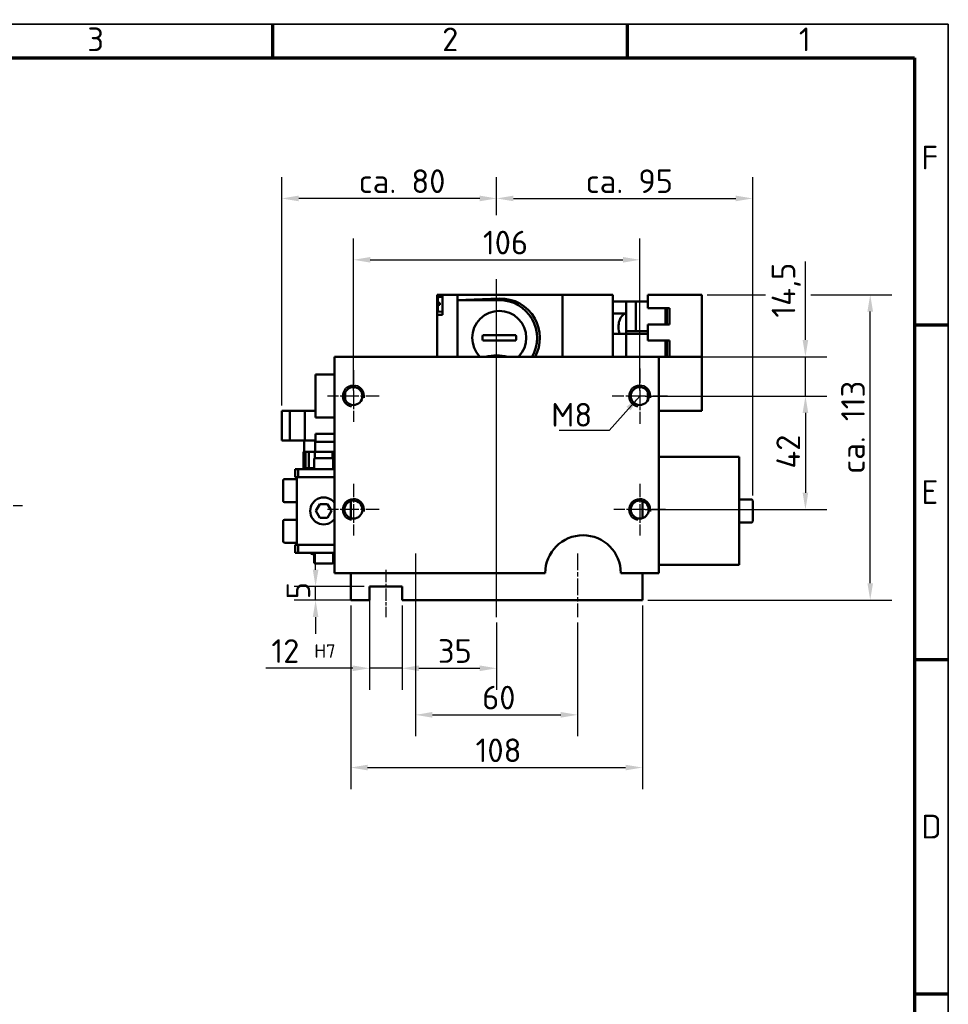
# Model space of a CAD drawing. Header units: millimetres. Extents: x 12 to 1038, y 12 to 732.
# Tile 5 of 5: x 694 to 1038, y 367 to 732. Entities that reach past the tile are written whole.
import ezdxf

# ---------------------------------------------------------------- set-up
doc = ezdxf.new("R2010")
doc.units = ezdxf.units.MM
doc.header["$LTSCALE"] = 2.5
doc.linetypes.add('CHAIN', pattern=[0.3543, 0.2362, -0.0295, 0.0591, -0.0295])
doc.layers.get('0').update_dxf_attribs({"lineweight": 25})
for name, color, linetype, lineweight in [('Bemaßung (ISO)', 7, 'Continuous', 25), ('Mittellinie (ISO)', 7, 'Continuous', 25), ('Mittelpunktmarkierung (ISO)', 7, 'Continuous', 25), ('Rahmen (ISO)', 7, 'Continuous', 70), ('Sichtbar (ISO)', 7, 'Continuous', 50), ('Sichtbar schmal (ISO)', 7, 'Continuous', 35), ('Symbol (ISO)', 7, 'Continuous', 25)]:
    doc.layers.add(name, color=color, linetype=linetype, lineweight=lineweight)
doc.styles.add('Notiztext (DIN)', font='isocpeur.ttf')
doc.dimstyles.new('Standard (DIN)', dxfattribs={"dimscale": 2.5, "dimtxt": 3.5, "dimasz": 2.5, "dimexe": 3.175, "dimexo": 0.8, "dimgap": 0.8, "dimtad": 1, "dimdec": 3, "dimrnd": 1e-08, "dimtxsty": 'Notiztext (DIN)', "dimcen": 0.09, "dimdle": 10, "dimclrd": 256, "dimclre": 256, "dimclrt": 256, "dimazin": 2, "dimtfac": 0.571429, "dimtdec": 3, "dimtmove": 0, "dimatfit": 3, "dimfxl": 1, "dimtolj": 1, "dimlwd": -1, "dimlwe": -1, "dimarcsym": 0})
doc.dimstyles.new('Standard - Methode 2a (DIN)$7', dxfattribs={"dimscale": 2.5, "dimtxt": 3.5, "dimasz": 2.5, "dimexe": 3.175, "dimexo": 0.8, "dimgap": 0.8, "dimtad": 1, "dimtih": 1, "dimtoh": 1, "dimrnd": 1e-08, "dimtxsty": 'Notiztext (DIN)', "dimcen": 0.09, "dimdle": 10, "dimclrd": 256, "dimclre": 256, "dimclrt": 256, "dimazin": 2, "dimtfac": 1, "dimtmove": 0, "dimatfit": 3, "dimfxl": 1, "dimtolj": 1, "dimlwd": -1, "dimlwe": -1, "dimarcsym": 0})

# ---------------------------------------------------------------- blocks, each defined once
blk = doc.blocks.new('Ränder Hagen+Goebel Rahmen')
at = {"layer": 'Rahmen (ISO)', "linetype": 'Continuous', "lineweight": 35}
for p, q in [((5, 292), (415, 292)), ((415, 292), (415, 5))]:
    blk.add_line(p, q, dxfattribs=at)
at = {"layer": 'Rahmen (ISO)'}
for p, q in [((315, 287), (315, 292)), ((367.5, 287), (367.5, 292)), ((10, 287), (410, 287)), ((410, 287), (410, 10)), ((410, 247.5), (415, 247.5)), ((410, 198), (415, 198)), ((410, 148.5), (415, 148.5))]:
    blk.add_line(p, q, dxfattribs=at)
at = {"layer": 'Symbol (ISO)', "char_height": 3.5, "style": 'Notiztext (DIN)'}
for s, insert, attachment_point in [('3', (288.75, 288), 8), ('2', (341.25, 288), 8), ('1', (393.75, 288), 8), ('F', (411, 272.25), 4), ('E', (411, 222.75), 4), ('D', (411, 173.25), 4)]:
    blk.add_mtext(s, dxfattribs=dict(at, insert=insert, attachment_point=attachment_point))
blk = doc.blocks.new('*D20')
at = {"layer": 'Bemaßung (ISO)'}
for p, q in [((803.28, 528.16), (803.28, 534.41)), ((821.28, 521.91), (795.35, 521.91)), ((803.28, 516.91), (803.28, 521.91)), ((821.28, 516.91), (795.35, 516.91)), ((803.28, 510.66), (803.28, 504.41))]:
    blk.add_line(p, q, dxfattribs=at)
for points in [[(802.24, 528.16), (804.33, 528.16), (803.28, 521.91)], [(802.24, 510.66), (804.33, 510.66), (803.28, 516.91)]]:
    blk.add_solid(points, dxfattribs=at)
at = {"layer": 'Defpoints', "color": 0}
for p in [(803.28, 521.91), (823.28, 521.91), (823.28, 516.91)]:
    blk.add_point(p, dxfattribs=at)
at = {"layer": 'Bemaßung (ISO)', "insert": (792.53, 517.22), "char_height": 8.75, "attachment_point": 1, "rotation": 90, "style": 'Notiztext (DIN)'}
blk.add_mtext('\\A1;5', dxfattribs=at)
blk = doc.blocks.new('*D21')
at = {"layer": 'Bemaßung (ISO)'}
for p, q in [((823.28, 519.91), (823.28, 483.76)), ((835.28, 514.91), (835.28, 483.76)), ((817.03, 491.7), (784.91, 491.7)), ((835.28, 491.7), (823.28, 491.7)), ((841.53, 491.7), (847.78, 491.7))]:
    blk.add_line(p, q, dxfattribs=at)
for points in [[(817.03, 492.74), (817.03, 490.66), (823.28, 491.7)], [(841.53, 492.74), (841.53, 490.66), (835.28, 491.7)]]:
    blk.add_solid(points, dxfattribs=at)
at = {"layer": 'Defpoints', "color": 0}
for p in [(823.28, 521.91), (835.28, 516.91), (835.28, 491.7)]:
    blk.add_point(p, dxfattribs=at)
at = {"layer": 'Bemaßung (ISO)', "insert": (786.91, 502.45), "char_height": 8.75, "attachment_point": 1, "style": 'Notiztext (DIN)'}
blk.add_mtext('\\A1;12 \\fISOCPEUR|b0|i0;\\H5.0000;H7', dxfattribs=at)
blk = doc.blocks.new('*D22')
at = {"layer": 'Bemaßung (ISO)'}
for p, q in [((835.28, 514.91), (835.28, 483.76)), ((870.28, 508.66), (870.28, 483.76)), ((841.53, 491.7), (864.03, 491.7))]:
    blk.add_line(p, q, dxfattribs=at)
for points in [[(841.53, 492.74), (841.53, 490.66), (835.28, 491.7)], [(864.03, 492.74), (864.03, 490.66), (870.28, 491.7)]]:
    blk.add_solid(points, dxfattribs=at)
at = {"layer": 'Defpoints', "color": 0}
for p in [(835.28, 516.91), (870.28, 510.66), (870.28, 491.7)]:
    blk.add_point(p, dxfattribs=at)
at = {"layer": 'Bemaßung (ISO)', "insert": (848.57, 502.45), "char_height": 8.75, "attachment_point": 1, "style": 'Notiztext (DIN)'}
blk.add_mtext('\\A1;35', dxfattribs=at)
blk = doc.blocks.new('*D23')
at = {"layer": 'Bemaßung (ISO)'}
for p, q in [((840.28, 532.16), (840.28, 466.54)), ((900.28, 508.66), (900.28, 466.54)), ((846.53, 474.47), (894.03, 474.47))]:
    blk.add_line(p, q, dxfattribs=at)
for points in [[(846.53, 475.52), (846.53, 473.43), (840.28, 474.47)], [(894.03, 475.52), (894.03, 473.43), (900.28, 474.47)]]:
    blk.add_solid(points, dxfattribs=at)
at = {"layer": 'Defpoints', "color": 0}
for p in [(840.28, 534.16), (900.28, 510.66), (900.28, 474.47)]:
    blk.add_point(p, dxfattribs=at)
at = {"layer": 'Bemaßung (ISO)', "insert": (864.94, 485.22), "char_height": 8.75, "attachment_point": 1, "style": 'Notiztext (DIN)'}
blk.add_mtext('\\A1;60', dxfattribs=at)
blk = doc.blocks.new('*D24')
at = {"layer": 'Bemaßung (ISO)'}
for p, q in [((816.28, 514.91), (816.28, 447.03)), ((924.28, 514.91), (924.28, 447.03)), ((822.53, 454.97), (918.03, 454.97))]:
    blk.add_line(p, q, dxfattribs=at)
for points in [[(822.53, 456.01), (822.53, 453.93), (816.28, 454.97)], [(918.03, 456.01), (918.03, 453.93), (924.28, 454.97)]]:
    blk.add_solid(points, dxfattribs=at)
at = {"layer": 'Defpoints', "color": 0}
for p in [(816.28, 516.91), (924.28, 516.91), (924.28, 454.97)]:
    blk.add_point(p, dxfattribs=at)
at = {"layer": 'Bemaßung (ISO)', "insert": (862.51, 465.72), "char_height": 8.75, "attachment_point": 1, "style": 'Notiztext (DIN)'}
blk.add_mtext('\\A1;108', dxfattribs=at)
blk = doc.blocks.new('*D26')
at = {"layer": 'Bemaßung (ISO)'}
for p, q in [((790.78, 588.91), (790.78, 673.44)), ((870.28, 659.92), (870.28, 673.44)), ((864.03, 665.51), (797.03, 665.51)), ((870.28, 512.66), (870.28, 634.01))]:
    blk.add_line(p, q, dxfattribs=at)
for points in [[(797.03, 666.55), (797.03, 664.47), (790.78, 665.51)], [(864.03, 666.55), (864.03, 664.47), (870.28, 665.51)]]:
    blk.add_solid(points, dxfattribs=at)
at = {"layer": 'Defpoints', "color": 0}
for p in [(790.78, 665.51), (790.78, 586.91), (870.28, 510.66)]:
    blk.add_point(p, dxfattribs=at)
at = {"layer": 'Bemaßung (ISO)', "insert": (832.5, 671.89), "char_height": 8.75, "attachment_point": 5, "style": 'Notiztext (DIN)'}
blk.add_mtext('\\A1; ca. 80', dxfattribs=at)
blk = doc.blocks.new('*D27')
at = {"layer": 'Bemaßung (ISO)'}
for p, q in [((870.28, 659.38), (870.28, 673.44)), ((965.08, 555.66), (965.08, 673.44)), ((876.53, 665.51), (958.83, 665.51)), ((870.28, 512.66), (870.28, 635.64))]:
    blk.add_line(p, q, dxfattribs=at)
for points in [[(876.53, 666.55), (876.53, 664.47), (870.28, 665.51)], [(958.83, 666.55), (958.83, 664.47), (965.08, 665.51)]]:
    blk.add_solid(points, dxfattribs=at)
at = {"layer": 'Defpoints', "color": 0}
for p in [(965.08, 665.51), (965.08, 553.66), (870.28, 510.66)]:
    blk.add_point(p, dxfattribs=at)
at = {"layer": 'Bemaßung (ISO)', "insert": (916.63, 671.89), "char_height": 8.75, "attachment_point": 5, "style": 'Notiztext (DIN)'}
blk.add_mtext('\\A1; ca. 95', dxfattribs=at)
blk = doc.blocks.new('*D28')
at = {"layer": 'Bemaßung (ISO)'}
for p, q in [((948.28, 629.91), (969.79, 629.91)), ((986.59, 629.91), (1016.53, 629.91)), ((1008.59, 523.16), (1008.59, 623.66)), ((926.28, 516.91), (1016.53, 516.91))]:
    blk.add_line(p, q, dxfattribs=at)
for points in [[(1007.55, 623.66), (1009.63, 623.66), (1008.59, 629.91)], [(1007.55, 523.16), (1009.63, 523.16), (1008.59, 516.91)]]:
    blk.add_solid(points, dxfattribs=at)
at = {"layer": 'Defpoints', "color": 0}
for p in [(946.28, 629.91), (1008.59, 629.91), (924.28, 516.91)]:
    blk.add_point(p, dxfattribs=at)
at = {"layer": 'Bemaßung (ISO)', "insert": (1002.21, 580.85), "char_height": 8.75, "attachment_point": 5, "rotation": 90, "style": 'Notiztext (DIN)'}
blk.add_mtext('\\A1;ca. 113', dxfattribs=at)
blk = doc.blocks.new('*D30')
at = {"layer": 'Bemaßung (ISO)'}
for p, q in [((817.28, 594.41), (817.28, 650.75)), ((923.28, 594.41), (923.28, 650.75)), ((823.53, 642.81), (917.03, 642.81))]:
    blk.add_line(p, q, dxfattribs=at)
for points in [[(823.53, 643.85), (823.53, 641.77), (817.28, 642.81)], [(917.03, 643.85), (917.03, 641.77), (923.28, 642.81)]]:
    blk.add_solid(points, dxfattribs=at)
at = {"layer": 'Defpoints', "color": 0}
for p in [(923.28, 642.81), (817.28, 592.41), (923.28, 592.41)]:
    blk.add_point(p, dxfattribs=at)
at = {"layer": 'Bemaßung (ISO)', "insert": (865.22, 653.56), "char_height": 8.75, "attachment_point": 1, "style": 'Notiztext (DIN)'}
blk.add_mtext('\\A1;106', dxfattribs=at)
blk = doc.blocks.new('*D31')
at = {"layer": 'Bemaßung (ISO)'}
for p, q in [((984.61, 613.16), (984.61, 642.22)), ((812.28, 606.91), (992.55, 606.91)), ((984.61, 592.41), (984.61, 606.91)), ((925.28, 592.41), (992.55, 592.41)), ((984.61, 586.16), (984.61, 579.91))]:
    blk.add_line(p, q, dxfattribs=at)
for points in [[(983.57, 613.16), (985.65, 613.16), (984.61, 606.91)], [(983.57, 586.16), (985.65, 586.16), (984.61, 592.41)]]:
    blk.add_solid(points, dxfattribs=at)
at = {"layer": 'Defpoints', "color": 0}
for p in [(810.28, 606.91), (923.28, 592.41), (984.61, 592.41)]:
    blk.add_point(p, dxfattribs=at)
at = {"layer": 'Bemaßung (ISO)', "insert": (972.11, 621.41), "char_height": 8.75, "attachment_point": 1, "rotation": 90, "style": 'Notiztext (DIN)'}
blk.add_mtext('\\A1;14,5', dxfattribs=at)
blk = doc.blocks.new('*D32')
at = {"layer": 'Bemaßung (ISO)'}
for p, q in [((925.28, 592.41), (992.55, 592.41)), ((984.61, 586.16), (984.61, 556.66)), ((925.28, 550.41), (992.55, 550.41))]:
    blk.add_line(p, q, dxfattribs=at)
for points in [[(983.57, 586.16), (985.65, 586.16), (984.61, 592.41)], [(983.57, 556.66), (985.65, 556.66), (984.61, 550.41)]]:
    blk.add_solid(points, dxfattribs=at)
at = {"layer": 'Defpoints', "color": 0}
for p in [(923.28, 592.41), (923.28, 550.41), (984.61, 550.41)]:
    blk.add_point(p, dxfattribs=at)
at = {"layer": 'Bemaßung (ISO)', "insert": (973.86, 565.57), "char_height": 8.75, "attachment_point": 1, "rotation": 90, "style": 'Notiztext (DIN)'}
blk.add_mtext('\\A1;42', dxfattribs=at)

msp = doc.modelspace()

# ---------------------------------------------------------------- linework, layer by layer
at = {"layer": 'Mittellinie (ISO)', "linetype": 'CHAIN', "ltscale": 23.990969}
for p, q in [((870.2846, 510.6599), (870.2846, 571.6599)), ((292.8724, 551.9099), (696.4137, 551.9099))]:
    msp.add_line(p, q, dxfattribs=at)
at = {"layer": 'Mittellinie (ISO)', "linetype": 'CHAIN', "ltscale": 10.44525}
for p, q in [((840.2846, 534.1599), (840.2846, 510.6599)), ((900.2846, 534.1599), (900.2846, 510.6599))]:
    msp.add_line(p, q, dxfattribs=at)
at = {"layer": 'Mittellinie (ISO)', "linetype": 'CHAIN', "ltscale": 7.778352}
msp.add_line((829.2846, 528.1599), (829.2846, 510.6599), dxfattribs=at)
at = {"layer": 'Mittelpunktmarkierung (ISO)', "linetype": 'CHAIN', "ltscale": 8.510415}
for p, q in [((817.2846, 601.9834), (817.2846, 582.8364)), ((826.8581, 592.4099), (807.7111, 592.4099)), ((817.2846, 559.9834), (817.2846, 540.8364)), ((923.2846, 559.9834), (923.2846, 540.8364)), ((826.8581, 550.4099), (807.7111, 550.4099)), ((932.8581, 550.4099), (913.7111, 550.4099))]:
    msp.add_line(p, q, dxfattribs=at)
at = {"layer": 'Mittelpunktmarkierung (ISO)', "linetype": 'CHAIN', "ltscale": 9.111801}
for p, q in [((923.2846, 602.6599), (923.2846, 582.1599)), ((933.5346, 592.4099), (913.0346, 592.4099))]:
    msp.add_line(p, q, dxfattribs=at)
at = {"layer": 'Sichtbar (ISO)'}
for p, q in [((848.2846, 629.8099), (848.2846, 626.5099)), ((850.2846, 629.8099), (848.2846, 629.8099)), ((848.4846, 628.4943), (848.4846, 626.9099)), ((848.4846, 626.9099), (848.941, 626.9099)), ((848.941, 628.9924), (850.2846, 629.1099)), ((848.941, 626.9099), (849.2946, 626.9099)), ((849.2946, 626.1099), (849.2946, 626.9099)), ((850.2846, 629.8099), (850.2846, 622.5099)), ((855.7846, 629.8099), (850.2846, 629.8099)), ((855.7846, 629.8099), (855.7846, 629.9099)), ((892.7544, 629.9099), (855.7846, 629.9099)), ((855.7846, 629.8099), (855.7846, 606.9099)), ((855.7846, 627.9099), (871.2846, 628.4512)), ((871.2846, 627.9099), (855.7846, 627.9099)), ((892.7544, 629.9099), (894.6846, 629.9099)), ((895.3545, 629.9099), (894.6846, 629.9099)), ((894.6846, 606.9099), (894.6846, 629.9099)), ((900.2108, 629.9099), (895.3545, 629.9099)), ((902.4278, 629.9099), (900.2108, 629.9099)), ((909.78, 629.9099), (902.4278, 629.9099)), ((911.8931, 629.9099), (909.78, 629.9099)), ((912.2846, 629.9099), (911.8931, 629.9099)), ((912.2846, 629.9099), (913.2846, 629.9099)), ((913.2846, 615.4099), (913.2846, 629.9099)), ((918.2846, 627.4099), (913.2846, 627.4099)), ((921.7846, 627.4099), (918.2846, 627.4099)), ((918.2846, 616.4099), (918.2846, 627.4099)), ((926.2846, 627.4099), (921.7846, 627.4099)), ((921.7846, 616.4099), (921.7846, 627.4099)), ((926.2846, 624.9099), (926.2846, 629.9099)), ((926.2846, 629.9099), (946.2846, 629.9099)), ((946.2846, 629.9099), (946.2846, 606.9099)), ((848.2846, 626.5099), (848.2846, 622.5099)), ((848.941, 626.1099), (848.4846, 626.1099)), ((848.4846, 626.1099), (848.4846, 624.1256)), ((849.2946, 626.1099), (848.941, 626.1099)), ((848.941, 623.6275), (850.2846, 623.5099)), ((913.2846, 622.8999), (918.2072, 622.8999)), ((918.2072, 615.4099), (918.2072, 622.8999)), ((934.2846, 624.9099), (926.2846, 624.9099)), ((932.7846, 624.9099), (933.2846, 624.4099)), ((932.7846, 624.9099), (932.7846, 618.9099)), ((933.2846, 619.4099), (933.2846, 624.4099)), ((934.2846, 618.9099), (934.2846, 624.9099)), ((850.2846, 622.5099), (848.2846, 622.5099)), ((848.2846, 622.5099), (848.2846, 606.9099)), ((932.7846, 618.9099), (933.2846, 619.4099)), ((918.2846, 616.4099), (918.2072, 616.4099)), ((921.7846, 616.4099), (918.2846, 616.4099)), ((926.2846, 616.4099), (921.7846, 616.4099)), ((926.2846, 618.9099), (934.2846, 618.9099)), ((926.2846, 612.9099), (926.2846, 618.9099)), ((865.1339, 614.9099), (877.4352, 614.9099)), ((877.4352, 612.9099), (865.1339, 612.9099)), ((913.2846, 615.4099), (913.2846, 606.9099)), ((913.2846, 615.4099), (918.2846, 615.4099)), ((918.2846, 615.4099), (918.2846, 606.9099)), ((918.2846, 615.4099), (926.2846, 615.4099)), ((934.2846, 612.9099), (926.2846, 612.9099)), ((932.7846, 612.9099), (932.7846, 606.9099)), ((933.2846, 612.4099), (932.7846, 612.9099)), ((933.2846, 607.4099), (933.2846, 612.4099)), ((934.2846, 606.9099), (934.2846, 612.9099)), ((810.2846, 526.9099), (810.2846, 606.9099)), ((810.2846, 606.9099), (930.2846, 606.9099)), ((930.2846, 606.9099), (930.2846, 526.9099)), ((930.2846, 606.9099), (946.2846, 606.9099)), ((933.2846, 607.4099), (932.7846, 606.9099)), ((946.2846, 606.9099), (946.2846, 586.9099)), ((803.2846, 600.4099), (803.2846, 584.4099)), ((810.2846, 600.4099), (803.2846, 600.4099)), ((814.2846, 593.8402), (814.2846, 590.9797)), ((926.2846, 590.9797), (926.2846, 593.8402)), ((790.7846, 586.9099), (793.7846, 586.9099)), ((790.7846, 575.9099), (790.7846, 586.9099)), ((793.7846, 586.9099), (799.2846, 586.9099)), ((793.7846, 575.9099), (793.7846, 586.9099)), ((799.2846, 586.9099), (799.2846, 575.9099)), ((799.2846, 586.9099), (803.2846, 586.9099)), ((946.2846, 586.9099), (930.2846, 586.9099)), ((803.2846, 584.4099), (810.2846, 584.4099)), ((793.7846, 575.9099), (790.7846, 575.9099)), ((799.2846, 575.9099), (793.7846, 575.9099)), ((799.0846, 571.7099), (799.0846, 575.9099)), ((803.2846, 575.9099), (799.2846, 575.9099)), ((803.0846, 571.7099), (803.0846, 575.9099)), ((810.2846, 578.4099), (803.2846, 578.4099)), ((803.2846, 578.4099), (803.2846, 575.4099)), ((810.2846, 575.4099), (803.2846, 575.4099)), ((798.7846, 571.7099), (799.5223, 571.7099)), ((798.7846, 565.4099), (798.7846, 571.7099)), ((799.5223, 571.7099), (800.8173, 571.7099)), ((799.5223, 565.7099), (799.5223, 571.7099)), ((800.8173, 571.7099), (803.0437, 571.7099)), ((800.8173, 571.7099), (800.8173, 565.7099)), ((802.7846, 569.0099), (802.7846, 565.4099)), ((803.0437, 571.7099), (803.0437, 569.3843)), ((803.0437, 571.7099), (809.5282, 571.7099)), ((803.1846, 569.4099), (809.3846, 569.4099)), ((809.5282, 571.7099), (810.2846, 571.7099)), ((809.5282, 569.3832), (809.5282, 571.7099)), ((809.7846, 569.0099), (809.7846, 565.4099)), ((949.2846, 569.9099), (930.2846, 569.9099)), ((949.2846, 569.8999), (949.2846, 569.9099)), ((949.3846, 569.8999), (949.2846, 569.8999)), ((960.0846, 569.9099), (949.3846, 569.9099)), ((949.3846, 569.9099), (949.3846, 569.8999)), ((960.0846, 569.9099), (960.0846, 529.9099)), ((796.7846, 565.4099), (795.7846, 565.4099)), ((795.7846, 565.4099), (795.7846, 562.4099)), ((796.7846, 562.4099), (796.7846, 565.4099)), ((810.2846, 565.4099), (796.7846, 565.4099)), ((799.5223, 565.7099), (802.7846, 565.7099)), ((809.7846, 565.7099), (810.2846, 565.7099)), ((791.2846, 553.6599), (791.2846, 561.1599)), ((791.7846, 561.6599), (796.2846, 561.6599)), ((795.7846, 562.4099), (796.2846, 562.4099)), ((796.2846, 537.4099), (796.2846, 562.4099)), ((796.2846, 562.4099), (810.2846, 562.4099)), ((964.5846, 554.1599), (960.0846, 554.1599)), ((791.7846, 553.1599), (796.2846, 553.1599)), ((803.3978, 549.9099), (804.8412, 552.4099)), ((804.8412, 552.4099), (807.728, 552.4099)), ((807.728, 552.4099), (809.1713, 549.9099)), ((816.2846, 547.2404), (816.2846, 553.5794)), ((924.2846, 553.5794), (924.2846, 547.2404)), ((965.0846, 553.6599), (965.0846, 546.1599)), ((791.7846, 546.6599), (796.2846, 546.6599)), ((804.8412, 547.4099), (803.3978, 549.9099)), ((807.728, 547.4099), (804.8412, 547.4099)), ((809.1713, 549.9099), (807.728, 547.4099)), ((791.2846, 538.6599), (791.2846, 546.1599)), ((964.5846, 545.6599), (960.0846, 545.6599)), ((791.7846, 538.1599), (796.2846, 538.1599)), ((795.7846, 537.4099), (795.7846, 534.4099)), ((796.2846, 537.4099), (795.7846, 537.4099)), ((810.2846, 537.4099), (796.2846, 537.4099)), ((796.7846, 534.4099), (796.7846, 537.4099)), ((795.7846, 534.4099), (796.7846, 534.4099)), ((810.2846, 534.4099), (796.7846, 534.4099)), ((802.7846, 533.9099), (802.2846, 533.9099)), ((802.7846, 530.8099), (802.7846, 534.4099)), ((809.7846, 530.8099), (809.7846, 534.4099)), ((810.2846, 533.9099), (809.7846, 533.9099)), ((809.3846, 530.4099), (803.1846, 530.4099)), ((949.2846, 529.9099), (930.2846, 529.9099)), ((949.2846, 529.9199), (949.2946, 529.9199)), ((949.2846, 529.9099), (949.2846, 529.9199)), ((949.2946, 529.9199), (949.2946, 529.9099)), ((960.0846, 529.9099), (949.2946, 529.9099)), ((888.2846, 526.9099), (810.2846, 526.9099)), ((816.2846, 516.9099), (816.2846, 526.9099)), ((930.2846, 526.9099), (916.2846, 526.9099)), ((924.2846, 526.9099), (924.2846, 516.9099)), ((835.2846, 521.9099), (823.2846, 521.9099)), ((823.2846, 521.9099), (823.2846, 516.9099)), ((835.2846, 516.9099), (835.2846, 521.9099)), ((823.2846, 516.9099), (816.2846, 516.9099)), ((924.2846, 516.9099), (835.2846, 516.9099))]:
    msp.add_line(p, q, dxfattribs=at)
at = {"layer": 'Sichtbar (ISO)', "flags": 128}
msp.add_lwpolyline([(918.1402, 622.8937), (918.1456, 622.8941), (918.1508, 622.8946), (918.1558, 622.895), (918.1606, 622.8955), (918.1651, 622.8959), (918.1695, 622.8963), (918.1736, 622.8967), (918.1774, 622.897), (918.1811, 622.8974), (918.1844, 622.8977), (918.1876, 622.898), (918.1905, 622.8983), (918.1932, 622.8985), (918.1956, 622.8988), (918.1978, 622.899), (918.1998, 622.8992), (918.2016, 622.8994), (918.2031, 622.8995), (918.2043, 622.8996), (918.2054, 622.8997), (918.2062, 622.8998), (918.2068, 622.8999), (918.2071, 622.8999), (918.2072, 622.8999)], dxfattribs=at)
at = {"layer": 'Sichtbar (ISO)'}
for centre in [(817.2846, 592.4099), (923.2846, 592.4099), (817.2846, 550.4099), (923.2846, 550.4099)]:
    msp.add_circle(centre, 3.3235, dxfattribs=at)
for centre, radius, start, end in [((848.9846, 628.4943), 0.5, 95, 180), ((871.2846, 613.9099), 14, 330, 90), ((848.9846, 624.1256), 0.5, 180, 265), ((871.2846, 613.9099), 10, 315.572996, 224.427004), ((871.2846, 613.9099), 15, 332.181861, 28.866112), ((871.2846, 613.9099), 6.2314, 170.76541, 189.23459), ((871.2846, 613.9099), 6.2314, 350.76541, 9.23459), ((870.2846, 589.2433), 18.1391, 76.894384, 103.105616), ((803.1846, 569.0099), 0.4, 90, 180), ((809.3846, 569.0099), 0.4, 0, 90), ((791.7846, 561.1599), 0.5, 90, 180), ((806.2846, 549.9099), 5, 36.869898, 323.130102), ((964.5846, 553.6599), 0.5, 0, 90), ((791.7846, 553.6599), 0.5, 180, 270), ((791.7846, 546.1599), 0.5, 90, 180), ((964.5846, 546.1599), 0.5, 270, 0), ((902.2846, 526.9099), 14, 0, 180), ((791.7846, 538.6599), 0.5, 180, 270), ((802.2846, 534.9099), 1, 210, 270), ((803.1846, 530.8099), 0.4, 180, 270), ((809.3846, 530.8099), 0.4, 270, 0)]:
    msp.add_arc(centre, radius, start, end, dxfattribs=at)
for centre, major_axis, ratio, start_param, end_param in [((871.793, 613.9099), (-14.559, 0), 0.99939008, 3.66252652, 4.74731685), ((918.2846, 617.9099), (0, -4.99), 0.57735027, 3.19171384, 5.23714516)]:
    msp.add_ellipse(centre, major_axis=major_axis, ratio=ratio, start_param=start_param, end_param=end_param, dxfattribs=at)
at = {"layer": 'Sichtbar schmal (ISO)'}
for centre in [(817.2846, 592.4099), (923.2846, 592.4099), (817.2846, 550.4099), (923.2846, 550.4099)]:
    msp.add_arc(centre, 4, 350, 260, dxfattribs=at)

# ---------------------------------------------------------------- block references
at = {"xscale": 2.5, "yscale": 2.5, "zscale": 2.5}
msp.add_blockref('Ränder Hagen+Goebel Rahmen', (0, 0), dxfattribs=at)

# ---------------------------------------------------------------- texts
at = {"layer": 'Symbol (ISO)', "insert": (905.6721, 581.1053), "char_height": 8.75, "width": 13.993506, "attachment_point": 9, "style": 'Notiztext (DIN)'}
msp.add_mtext('{M8}', dxfattribs=at)

# ---------------------------------------------------------------- dimensions: what is measured, and where the dimension line sits
at = {"layer": 'Bemaßung (ISO)'}
for base, p1, p2, angle, text, picture, middle in [((790.7846, 665.5068), (870.2846, 510.6599), (790.7846, 586.9099), 180, ' ca. 80', '*D26', (832.4973, 665.5068)), ((965.0846, 665.5068), (870.2846, 510.6599), (965.0846, 553.6599), 180, ' ca. 95', '*D27', (916.6252, 665.5068)), ((1008.5891, 629.9099), (924.2846, 516.9099), (946.2846, 629.9099), 90, 'ca. <>', '*D28', (1008.5891, 580.8499)), ((835.2846, 491.6981), (823.2846, 521.9099), (835.2846, 516.9099), 180, '<> \\fISOCPEUR|b0|i0;\\H5.0000;H7', '*D21', (797.8471, 491.6981))]:
    dim = msp.add_linear_dim(base=base, p1=p1, p2=p2, angle=angle, text=text, dimstyle='Standard (DIN)', override={"dimdec": 3, "dimtp": 0, "dimtm": 0, "dimtdec": 3, "dimatfit": 2}, dxfattribs=at)
    dim.commit()
    dim.dimension.update_dxf_attribs({"geometry": picture, "text_midpoint": middle, "dimtype": 160})
for base, p1, p2, angle, picture, middle in [((923.2846, 642.8079), (817.2846, 592.4099), (923.2846, 592.4099), 180, '*D30', (872.6606, 642.8079)), ((984.6087, 592.4099), (810.2846, 606.9099), (923.2846, 592.4099), 90, '*D31', (984.6087, 630.8162)), ((984.6087, 550.4099), (923.2846, 592.4099), (923.2846, 550.4099), 90, '*D32', (984.6087, 571.2578)), ((803.2846, 521.9099), (823.2846, 516.9099), (823.2846, 521.9099), 90, '*D20', (803.2846, 519.4099)), ((900.2846, 474.4744), (840.2846, 534.1599), (900.2846, 510.6599), 180, '*D23', (870.1928, 474.4744)), ((924.2846, 454.971), (816.2846, 516.9099), (924.2846, 516.9099), 180, '*D24', (869.95, 454.971)), ((870.2846, 491.6981), (835.2846, 516.9099), (870.2846, 510.6599), 180, '*D22', (853.8218, 491.6981))]:
    dim = msp.add_linear_dim(base=base, p1=p1, p2=p2, angle=angle, dimstyle='Standard (DIN)', override={"dimdec": 3, "dimtp": 0, "dimtm": 0, "dimtdec": 3, "dimatfit": 2}, dxfattribs=at)
    dim.commit()
    dim.dimension.update_dxf_attribs({"geometry": picture, "text_midpoint": middle, "dimtype": 160})

# ---------------------------------------------------------------- leaders
at = {"layer": 'Symbol (ISO)', "annotation_type": 0, "has_hookline": 1, "hookline_direction": 1, "text_width": 12.25}
msp.add_leader([(923.2846, 592.4099), (911.9221, 579.647), (905.6721, 579.647)], dimstyle='Standard - Methode 2a (DIN)$7', override={"dimgap": 0, "dimtad": 1}, dxfattribs=at)

doc.saveas('drawing.dxf')
